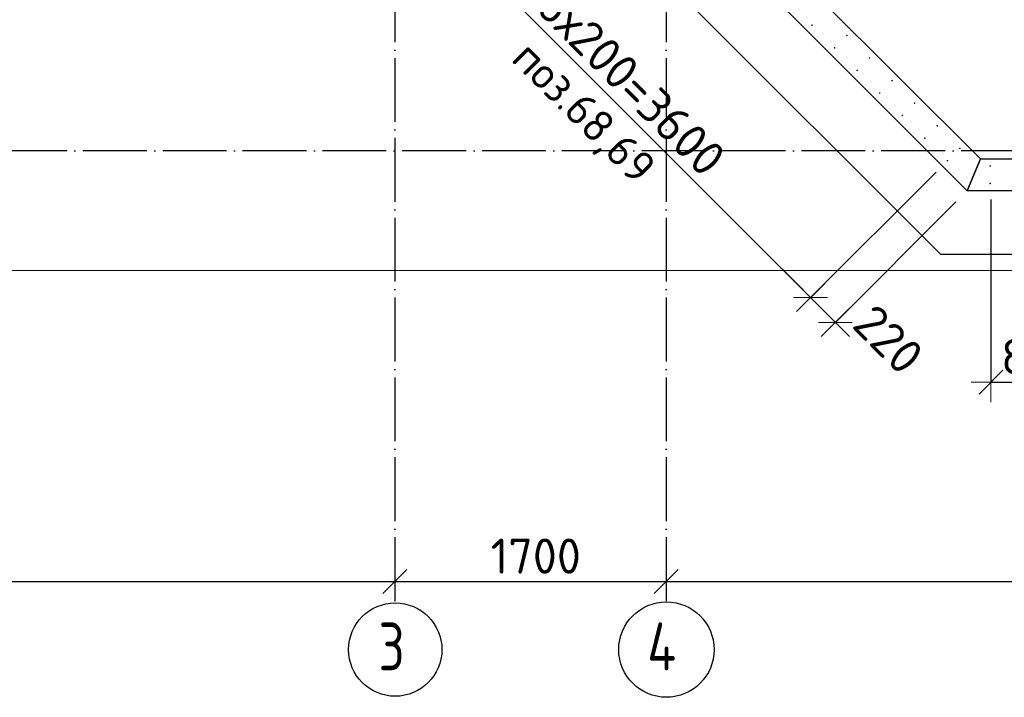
# Model space of a CAD drawing. Header units: millimetres. Extents: x 76517 to 124446, y -73423 to -21861.
# Tile 3 of 117: x 84349 to 90518, y -73423 to -69179. Entities that reach past the tile are written whole.
import ezdxf

# ---------------------------------------------------------------- set-up
doc = ezdxf.new("R2010")
doc.units = ezdxf.units.MM
doc.header["$PDMODE"] = 65
doc.linetypes.add('______11', pattern=[500, 400, -50, 0, -50])
doc.linetypes.add('______5', pattern=[1100, 800, -100, 100, -100])
for name, color, linetype, lineweight in [('Standard', 7, 'Continuous', 25), ('Арм.стержн. Выпуски', 180, 'Continuous', 35), ('Размерная линия_ общее', 7, 'Continuous', 13), ('Стена_ общее', 7, 'Continuous', 35), ('Фундамент_ общее', 7, 'Continuous', 35)]:
    doc.layers.add(name, color=color, linetype=linetype, lineweight=lineweight)
doc.layers.add('Осевая линия_ общее', color=7, linetype='______5', lineweight=13, true_color=0xa0a0a0)
doc.styles.add('ISOCPEUR', font='ISOCPEUR')
doc.dimstyles.new('DIMSTYLE_23', dxfattribs={"dimtxt": 220, "dimasz": 250, "dimexe": 0, "dimexo": 0, "dimgap": 110, "dimtad": 2, "dimdec": 0, "dimrnd": 1, "dimzin": 12, "dimdsep": 46, "dimtxsty": 'ISOCPEUR', "dimblk1": 'ALL_ML_STRICH', "dimblk2": 'ALL_ML_STRICH', "dimsah": 1, "dimcen": 0, "dimclrd": 7, "dimclre": 256, "dimclrt": 7, "dimadec": 0, "dimazin": 0, "dimtfac": 1, "dimtdec": 0, "dimtix": 1, "dimtmove": 2, "dimatfit": 3, "dimfxl": 0, "dimtzin": 0, "dimlwd": 0, "dimlwe": -3, "dimarcsym": 0})
doc.dimstyles.new('DIMSTYLE_28', dxfattribs={"dimtxt": 220, "dimasz": 250, "dimexe": 0, "dimexo": 0, "dimgap": 110, "dimtad": 2, "dimdec": 0, "dimrnd": 5, "dimzin": 12, "dimdsep": 46, "dimtxsty": 'ISOCPEUR', "dimblk1": 'ALL_ML_STRICH', "dimblk2": 'ALL_ML_STRICH', "dimsah": 1, "dimcen": 0, "dimclrd": 7, "dimclre": 256, "dimclrt": 7, "dimadec": 0, "dimazin": 0, "dimtfac": 1, "dimtdec": 0, "dimtix": 1, "dimtmove": 2, "dimatfit": 3, "dimfxl": 0, "dimtvp": 1.2, "dimtzin": 0, "dimlwd": 0, "dimlwe": -3, "dimarcsym": 0})
doc.dimstyles.new('DIMSTYLE_3', dxfattribs={"dimtxt": 220, "dimasz": 250, "dimexe": 0, "dimexo": 0, "dimgap": 110, "dimtad": 2, "dimdec": 0, "dimrnd": 5, "dimzin": 12, "dimdsep": 46, "dimtxsty": 'ISOCPEUR', "dimblk1": 'ALL_ML_STRICH', "dimblk2": 'ALL_ML_STRICH', "dimsah": 1, "dimcen": 0, "dimclrd": 7, "dimclre": 256, "dimclrt": 7, "dimadec": 0, "dimazin": 0, "dimtfac": 1, "dimtdec": 0, "dimtix": 1, "dimtmove": 2, "dimatfit": 3, "dimfxl": 0, "dimtzin": 0, "dimlwd": 0, "dimlwe": -3, "dimarcsym": 0})

# ---------------------------------------------------------------- blocks, each defined once
blk = doc.blocks.new('ALL_ML_STRICH')
at = {"color": 0, "linetype": 'ByBlock', "lineweight": -2}
for p, q in [((0, -0.5), (0, 0.5)), ((-0.3, -0.3), (0.3, 0.3)), ((-1, 0), (0.5, 0))]:
    blk.add_line(p, q, dxfattribs=at)
blk = doc.blocks.new('*D19')
at = {"layer": 'DEFPOINTS', "color": 7, "linetype": 'Continuous', "lineweight": 13, "transparency": 33554687}
for p in [(81200, -72637.9), (86700, -72620.9), (81200, -72698.8)]:
    blk.add_point(p, dxfattribs=at)
at = {"layer": 'Размерная линия_ общее', "color": 253, "linetype": 'Continuous', "lineweight": -2, "true_color": 0xa0a0a0, "transparency": 33554687}
for p, q in [((81200, -72698.8), (81200, -72698.8)), ((86700, -72698.8), (86700, -72698.8))]:
    blk.add_line(p, q, dxfattribs=at)
at = {"layer": 'Размерная линия_ общее', "color": 7, "linetype": 'Continuous', "lineweight": -2, "transparency": 33554687}
blk.add_line((81200, -72698.8), (86700, -72698.8), dxfattribs=at)
at = {"layer": 'Размерная линия_ общее', "color": 7, "linetype": 'Continuous', "lineweight": 13, "transparency": 33554687, "xscale": 250, "yscale": 250, "zscale": 250, "rotation": 180}
blk.add_blockref('ALL_ML_STRICH', (81200, -72698.8), dxfattribs=at)
at = {"layer": 'Размерная линия_ общее', "color": 7, "linetype": 'Continuous', "lineweight": 13, "transparency": 33554687, "xscale": 250, "yscale": 250, "zscale": 250}
blk.add_blockref('ALL_ML_STRICH', (86700, -72698.8), dxfattribs=at)
at = {"layer": 'Размерная линия_ общее', "color": 7, "linetype": 'Continuous', "lineweight": 13, "transparency": 33554687, "insert": (83961, -72538.8), "char_height": 220, "width": 880, "attachment_point": 5, "style": 'ISOCPEUR'}
blk.add_mtext('\\A1;{5500}', dxfattribs=at)
blk = doc.blocks.new('*D20')
at = {"layer": 'DEFPOINTS', "color": 7, "linetype": 'Continuous', "lineweight": 13, "transparency": 33554687}
for p in [(88400, -72451.6), (86700, -72620.9), (86700, -72698.8)]:
    blk.add_point(p, dxfattribs=at)
at = {"layer": 'Размерная линия_ общее', "color": 253, "linetype": 'Continuous', "lineweight": -2, "true_color": 0xa0a0a0, "transparency": 33554687}
for p, q in [((88400, -72551.6), (88400, -72698.8)), ((86700, -72698.8), (86700, -72698.8))]:
    blk.add_line(p, q, dxfattribs=at)
at = {"layer": 'Размерная линия_ общее', "color": 7, "linetype": 'Continuous', "lineweight": -2, "transparency": 33554687}
blk.add_line((86700, -72698.8), (88400, -72698.8), dxfattribs=at)
at = {"layer": 'Размерная линия_ общее', "color": 7, "linetype": 'Continuous', "lineweight": 13, "transparency": 33554687, "xscale": 250, "yscale": 250, "zscale": 250, "rotation": 180}
blk.add_blockref('ALL_ML_STRICH', (86700, -72698.8), dxfattribs=at)
at = {"layer": 'Размерная линия_ общее', "color": 7, "linetype": 'Continuous', "lineweight": 13, "transparency": 33554687, "xscale": 250, "yscale": 250, "zscale": 250}
blk.add_blockref('ALL_ML_STRICH', (88400, -72698.8), dxfattribs=at)
at = {"layer": 'Размерная линия_ общее', "color": 7, "linetype": 'Continuous', "lineweight": 13, "transparency": 33554687, "insert": (87583, -72538.8), "char_height": 220, "width": 880, "attachment_point": 5, "style": 'ISOCPEUR'}
blk.add_mtext('\\A1;{1700}', dxfattribs=at)
blk = doc.blocks.new('*D21')
at = {"layer": 'DEFPOINTS', "color": 7, "linetype": 'Continuous', "lineweight": 13, "transparency": 33554687}
for p in [(88400, -72451.6), (93900, -72560), (88400, -72698.8)]:
    blk.add_point(p, dxfattribs=at)
at = {"layer": 'Размерная линия_ общее', "color": 253, "linetype": 'Continuous', "lineweight": -2, "true_color": 0xa0a0a0, "transparency": 33554687}
for p, q in [((88400, -72551.6), (88400, -72698.8)), ((93900, -72660), (93900, -72698.8))]:
    blk.add_line(p, q, dxfattribs=at)
at = {"layer": 'Размерная линия_ общее', "color": 7, "linetype": 'Continuous', "lineweight": -2, "transparency": 33554687}
blk.add_line((88400, -72698.8), (93900, -72698.8), dxfattribs=at)
at = {"layer": 'Размерная линия_ общее', "color": 7, "linetype": 'Continuous', "lineweight": 13, "transparency": 33554687, "xscale": 250, "yscale": 250, "zscale": 250, "rotation": 180}
blk.add_blockref('ALL_ML_STRICH', (88400, -72698.8), dxfattribs=at)
at = {"layer": 'Размерная линия_ общее', "color": 7, "linetype": 'Continuous', "lineweight": 13, "transparency": 33554687, "xscale": 250, "yscale": 250, "zscale": 250}
blk.add_blockref('ALL_ML_STRICH', (93900, -72698.8), dxfattribs=at)
at = {"layer": 'Размерная линия_ общее', "color": 7, "linetype": 'Continuous', "lineweight": 13, "transparency": 33554687, "insert": (91161, -72538.8), "char_height": 220, "width": 880, "attachment_point": 5, "style": 'ISOCPEUR'}
blk.add_mtext('\\A1;{5500}', dxfattribs=at)
blk = doc.blocks.new('*D311')
at = {"layer": 'DEFPOINTS', "color": 7, "linetype": 'Continuous', "lineweight": 13, "transparency": 33554687}
for p in [(90435, -70205), (92035, -70205), (90435, -71449.3)]:
    blk.add_point(p, dxfattribs=at)
at = {"layer": 'Размерная линия_ общее', "color": 253, "linetype": 'Continuous', "lineweight": -2, "true_color": 0xa0a0a0, "transparency": 33554687}
for p, q in [((90435, -70305), (90435, -71449.3)), ((92035, -70305), (92035, -71449.3))]:
    blk.add_line(p, q, dxfattribs=at)
at = {"layer": 'Размерная линия_ общее', "color": 7, "linetype": 'Continuous', "lineweight": -2, "transparency": 33554687}
blk.add_line((90435, -71449.3), (92035, -71449.3), dxfattribs=at)
at = {"layer": 'Размерная линия_ общее', "color": 7, "linetype": 'Continuous', "lineweight": 13, "transparency": 33554687, "xscale": 250, "yscale": 250, "zscale": 250, "rotation": 180}
blk.add_blockref('ALL_ML_STRICH', (90435, -71449.3), dxfattribs=at)
at = {"layer": 'Размерная линия_ общее', "color": 7, "linetype": 'Continuous', "lineweight": 13, "transparency": 33554687, "xscale": 250, "yscale": 250, "zscale": 250}
blk.add_blockref('ALL_ML_STRICH', (92035, -71449.3), dxfattribs=at)
at = {"layer": 'Размерная линия_ общее', "color": 7, "linetype": 'Continuous', "lineweight": 13, "transparency": 33554687, "insert": (90498, -71179.3), "char_height": 220, "width": 11, "attachment_point": 1, "line_spacing_factor": 0.60241, "style": 'ISOCPEUR'}
blk.add_mtext('8х200=1600', dxfattribs=at)
blk = doc.blocks.new('*D525')
at = {"layer": 'DEFPOINTS', "color": 7, "linetype": 'Continuous', "lineweight": 13, "transparency": 33554687}
for p in [(87616.5, -67516.7), (86759.7, -68373), (90162.1, -70062.3)]:
    blk.add_point(p, dxfattribs=at)
at = {"layer": 'Размерная линия_ общее', "color": 253, "linetype": 'Continuous', "lineweight": -2, "true_color": 0xa0a0a0, "transparency": 33554687}
for p, q in [((87545.8, -67587.4), (86759.7, -68373)), ((90091.4, -70133), (89304.5, -70919.3))]:
    blk.add_line(p, q, dxfattribs=at)
at = {"layer": 'Размерная линия_ общее', "color": 7, "linetype": 'Continuous', "lineweight": -2, "transparency": 33554687}
blk.add_line((86759.7, -68373), (89304.5, -70919.3), dxfattribs=at)
at = {"layer": 'Размерная линия_ общее', "color": 7, "linetype": 'Continuous', "lineweight": 13, "transparency": 33554687, "xscale": 250, "yscale": 250, "zscale": 250}
for p, rotation in [((86759.7, -68373), 134.982941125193), ((89304.5, -70919.3), 314.982941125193)]:
    blk.add_blockref('ALL_ML_STRICH', p, dxfattribs=dict(at, rotation=rotation))
at = {"layer": 'Размерная линия_ общее', "color": 7, "linetype": 'Continuous', "lineweight": 13, "transparency": 33554687, "insert": (87647.7, -68879.5), "char_height": 220, "width": 11, "attachment_point": 1, "rotation": 314.98294, "line_spacing_factor": 0.60241, "style": 'ISOCPEUR'}
blk.add_mtext('18х200=3600', dxfattribs=at)
blk = doc.blocks.new('*D526')
at = {"layer": 'DEFPOINTS', "color": 7, "linetype": 'Continuous', "lineweight": 13, "transparency": 33554687}
for p in [(90162.1, -70062.3), (90285.5, -70250), (89304.5, -70919.3)]:
    blk.add_point(p, dxfattribs=at)
at = {"layer": 'Размерная линия_ общее', "color": 253, "linetype": 'Continuous', "lineweight": -2, "true_color": 0xa0a0a0, "transparency": 33554687}
for p, q in [((90091.4, -70133), (89304.5, -70919.3)), ((90214.8, -70320.7), (89460.1, -71075))]:
    blk.add_line(p, q, dxfattribs=at)
at = {"layer": 'Размерная линия_ общее', "color": 7, "linetype": 'Continuous', "lineweight": -2, "transparency": 33554687}
blk.add_line((89304.5, -70919.3), (89460.1, -71075), dxfattribs=at)
at = {"layer": 'Размерная линия_ общее', "color": 7, "linetype": 'Continuous', "lineweight": 13, "transparency": 33554687, "xscale": 250, "yscale": 250, "zscale": 250}
for p, rotation in [((89304.5, -70919.3), 134.982941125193), ((89460.1, -71075), 314.982941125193)]:
    blk.add_blockref('ALL_ML_STRICH', p, dxfattribs=dict(at, rotation=rotation))
at = {"layer": 'Размерная линия_ общее', "color": 7, "linetype": 'Continuous', "lineweight": 13, "transparency": 33554687, "insert": (89792.8, -71181.6), "char_height": 220, "width": 660, "attachment_point": 5, "rotation": 314.98294, "style": 'ISOCPEUR'}
blk.add_mtext('\\A1;{220}', dxfattribs=at)

msp = doc.modelspace()

# ---------------------------------------------------------------- hatches: boundary and pattern name
at = {"layer": 'Арм.стержн. Выпуски', "linetype": 'Continuous', "lineweight": 35, "transparency": 33554687}
for points in [[(89318.6, -69213.7), (89318.2, -69211.8), (89317.1, -69210.2), (89315.5, -69209.1), (89313.6, -69208.7), (89311.7, -69209.1), (89310, -69210.2), (89308.9, -69211.8), (89308.6, -69213.7), (89308.9, -69215.6), (89310, -69217.3), (89311.7, -69218.4), (89313.6, -69218.7), (89315.5, -69218.4), (89317.1, -69217.3), (89318.2, -69215.6)], [(89537.4, -69277.7), (89537.1, -69275.8), (89536, -69274.2), (89534.4, -69273.1), (89532.4, -69272.7), (89530.5, -69273.1), (89528.9, -69274.2), (89527.8, -69275.8), (89527.4, -69277.7), (89527.8, -69279.6), (89528.9, -69281.2), (89530.5, -69282.3), (89532.4, -69282.7), (89534.4, -69282.3), (89536, -69281.2), (89537.1, -69279.6)], [(89460, -69355.2), (89459.6, -69353.2), (89458.5, -69351.6), (89456.9, -69350.5), (89455, -69350.2), (89453.1, -69350.5), (89451.5, -69351.6), (89450.4, -69353.2), (89450, -69355.2), (89450.4, -69357.1), (89451.5, -69358.7), (89453.1, -69359.8), (89455, -69360.2), (89456.9, -69359.8), (89458.5, -69358.7), (89459.6, -69357.1)], [(89678.9, -69419.1), (89678.5, -69417.2), (89677.4, -69415.6), (89675.8, -69414.5), (89673.9, -69414.1), (89671.9, -69414.5), (89670.3, -69415.6), (89669.2, -69417.2), (89668.9, -69419.1), (89669.2, -69421), (89670.3, -69422.7), (89671.9, -69423.7), (89673.9, -69424.1), (89675.8, -69423.7), (89677.4, -69422.7), (89678.5, -69421)], [(89601.4, -69496.6), (89601, -69494.7), (89599.9, -69493), (89598.3, -69492), (89596.4, -69491.6), (89594.5, -69492), (89592.9, -69493), (89591.8, -69494.7), (89591.4, -69496.6), (89591.8, -69498.5), (89592.9, -69500.1), (89594.5, -69501.2), (89596.4, -69501.6), (89598.3, -69501.2), (89599.9, -69500.1), (89601, -69498.5)], [(89820.3, -69560.5), (89819.9, -69558.6), (89818.8, -69557), (89817.2, -69555.9), (89815.3, -69555.5), (89813.4, -69555.9), (89811.7, -69557), (89810.7, -69558.6), (89810.3, -69560.5), (89810.7, -69562.5), (89811.7, -69564.1), (89813.4, -69565.2), (89815.3, -69565.5), (89817.2, -69565.2), (89818.8, -69564.1), (89819.9, -69562.5)], [(89742.8, -69638), (89742.4, -69636.1), (89741.4, -69634.5), (89739.7, -69633.4), (89737.8, -69633), (89735.9, -69633.4), (89734.3, -69634.5), (89733.2, -69636.1), (89732.8, -69638), (89733.2, -69639.9), (89734.3, -69641.5), (89735.9, -69642.6), (89737.8, -69643), (89739.7, -69642.6), (89741.4, -69641.5), (89742.4, -69639.9)], [(89961.7, -69702), (89961.3, -69700.1), (89960.2, -69698.4), (89958.6, -69697.3), (89956.7, -69697), (89954.8, -69697.3), (89953.2, -69698.4), (89952.1, -69700.1), (89951.7, -69702), (89952.1, -69703.9), (89953.2, -69705.5), (89954.8, -69706.6), (89956.7, -69707), (89958.6, -69706.6), (89960.2, -69705.5), (89961.3, -69703.9)], [(89884.3, -69779.4), (89883.9, -69777.5), (89882.8, -69775.9), (89881.2, -69774.8), (89879.3, -69774.4), (89877.3, -69774.8), (89875.7, -69775.9), (89874.6, -69777.5), (89874.3, -69779.4), (89874.6, -69781.3), (89875.7, -69783), (89877.3, -69784), (89879.3, -69784.4), (89881.2, -69784), (89882.8, -69783), (89883.9, -69781.3)], [(90103.1, -69843.4), (90102.7, -69841.5), (90101.7, -69839.9), (90100, -69838.8), (90098.1, -69838.4), (90096.2, -69838.8), (90094.6, -69839.9), (90093.5, -69841.5), (90093.1, -69843.4), (90093.5, -69845.3), (90094.6, -69846.9), (90096.2, -69848), (90098.1, -69848.4), (90100, -69848), (90101.7, -69846.9), (90102.7, -69845.3)], [(90025.7, -69920.8), (90025.3, -69918.9), (90024.2, -69917.3), (90022.6, -69916.2), (90020.7, -69915.8), (90018.8, -69916.2), (90017.1, -69917.3), (90016.1, -69918.9), (90015.7, -69920.8), (90016.1, -69922.8), (90017.1, -69924.4), (90018.8, -69925.5), (90020.7, -69925.8), (90022.6, -69925.5), (90024.2, -69924.4), (90025.3, -69922.8)], [(90244.5, -69984.8), (90244.2, -69982.9), (90243.1, -69981.3), (90241.5, -69980.2), (90239.5, -69979.8), (90237.6, -69980.2), (90236, -69981.3), (90234.9, -69982.9), (90234.5, -69984.8), (90234.9, -69986.7), (90236, -69988.3), (90237.6, -69989.4), (90239.5, -69989.8), (90241.5, -69989.4), (90243.1, -69988.3), (90244.2, -69986.7)], [(90167.1, -70062.3), (90166.7, -70060.3), (90165.6, -70058.7), (90164, -70057.6), (90162.1, -70057.3), (90160.2, -70057.6), (90158.6, -70058.7), (90157.5, -70060.3), (90157.1, -70062.3), (90157.5, -70064.2), (90158.6, -70065.8), (90160.2, -70066.9), (90162.1, -70067.3), (90164, -70066.9), (90165.6, -70065.8), (90166.7, -70064.2)], [(90435, -70095), (90434.6, -70093.1), (90433.5, -70091.5), (90431.9, -70090.4), (90430, -70090), (90428.1, -70090.4), (90426.5, -70091.5), (90425.4, -70093.1), (90425, -70095), (90425.4, -70096.9), (90426.5, -70098.5), (90428.1, -70099.6), (90430, -70100), (90431.9, -70099.6), (90433.5, -70098.5), (90434.6, -70096.9)], [(90435, -70205), (90434.6, -70203.1), (90433.5, -70201.5), (90431.9, -70200.4), (90430, -70200), (90428.1, -70200.4), (90426.5, -70201.5), (90425.4, -70203.1), (90425, -70205), (90425.4, -70206.9), (90426.5, -70208.5), (90428.1, -70209.6), (90430, -70210), (90431.9, -70209.6), (90433.5, -70208.5), (90434.6, -70206.9)]]:
    msp.add_hatch(color=4, dxfattribs=at).paths.add_polyline_path(points)

# ---------------------------------------------------------------- linework, layer by layer
at = {"layer": 'Standard', "color": 7, "linetype": 'Continuous', "lineweight": 13, "transparency": 33554687}
msp.add_lwpolyline([(79182.6, -70750), (105457, -70750), (105457, -23310), (79182.6, -23310), (79182.6, -70750)], dxfattribs=at)
at = {"layer": 'Осевая линия_ общее', "color": 253, "linetype": '______11', "lineweight": -3, "true_color": 0xa0a0a0, "transparency": 33554687}
for p, q in [((86700, -23410), (86700, -72827.9)), ((88400, -23410), (88400, -72827.9)), ((105150, -70000), (77142.2, -70000))]:
    msp.add_line(p, q, dxfattribs=at)
at = {"layer": 'Осевая линия_ общее', "color": 7, "linetype": 'Continuous', "lineweight": -3, "transparency": 33554687}
for centre, radius in [((86702.4, -73124.6), 292.4), ((88401.3, -73124.6), 298.8)]:
    msp.add_circle(centre, radius, dxfattribs=at)
at = {"layer": 'Стена_ общее', "color": 7, "linetype": 'Continuous', "lineweight": 25, "transparency": 33554687}
for p, q in [((87609.1, -67290.7), (90368.4, -70050)), ((87609.1, -67290.7), (90368.4, -70050)), ((90285.5, -70250), (87467.7, -67432.2)), ((90285.5, -70250), (87467.7, -67432.2)), ((90285.5, -70250), (90368.4, -70050)), ((90368.4, -70050), (90285.5, -70250)), ((90285.5, -70250), (90368.4, -70050)), ((90368.4, -70050), (90285.5, -70250)), ((90368.4, -70050), (91990, -70050)), ((90368.4, -70050), (91990, -70050)), ((91990, -70250), (90285.5, -70250)), ((91990, -70250), (90285.5, -70250))]:
    msp.add_line(p, q, dxfattribs=at)
at = {"layer": 'Фундамент_ общее', "color": 7, "lineweight": 25, "transparency": 33554687}
for p, q in [((90119.9, -70650), (86831.3, -67361.4)), ((92590, -70650), (90119.9, -70650))]:
    msp.add_line(p, q, dxfattribs=at)
at = {"layer": 'Фундамент_ общее', "color": 7, "linetype": 'Continuous', "lineweight": 25, "transparency": 33554687}
for p, q in [((90119.9, -70650), (86831.3, -67361.4)), ((92590, -70650), (90119.9, -70650))]:
    msp.add_line(p, q, dxfattribs=at)

# ---------------------------------------------------------------- texts
at = {"layer": 'Standard', "color": 7, "linetype": 'Continuous', "lineweight": 13, "transparency": 33554687, "insert": (87957.2, -69686.3), "char_height": 200, "width": 1196.491, "attachment_point": 2, "rotation": 315, "style": 'ISOCPEUR'}
msp.add_mtext('\\A1;{\\fISOCPEUR|i0|b0;\\H200.000000;\\W1.000000;\\C7;поз.68,69}\\P', dxfattribs=at)
at = {"layer": 'Осевая линия_ общее', "color": 7, "linetype": 'Continuous', "lineweight": -3, "transparency": 33554687, "char_height": 300, "attachment_point": 7, "style": 'ISOCPEUR'}
for s, insert, width in [('\\W0.78;3', (86597.4, -73255.1), 326.407), ('\\W0.80;4', (88281.3, -73255.1), 359.833)]:
    msp.add_mtext(s, dxfattribs=dict(at, insert=insert, width=width))

# ---------------------------------------------------------------- dimensions: what is measured, and where the dimension line sits
at = {"layer": 'Размерная линия_ общее', "color": 7, "linetype": 'Continuous', "lineweight": 13, "transparency": 33554687}
dim = msp.add_linear_dim(base=(89304.5, -70919.3), p1=(87545.8, -67587.4), p2=(90091.4, -70133), angle=314.98294, text='18х200=3600', dimstyle='DIMSTYLE_3', override={"dimpost": '<>', "dimclrd": 7, "dimclre": 253, "dimclrt": 7, "dimlwd": 0, "dimlwe": 65533}, dxfattribs=at)
dim.commit()
dim.dimension.update_dxf_attribs({"geometry": '*D525', "text_midpoint": (88109.9, -69568.4), "dimtype": 160})
dim = msp.add_linear_dim(base=(89460.1, -71075), p1=(90091.4, -70133), p2=(90214.8, -70320.7), angle=314.98294, dimstyle='DIMSTYLE_28', override={"dimpost": '<>', "dimclrd": 7, "dimclre": 253, "dimclrt": 7, "dimlwd": 0, "dimlwe": 65533}, dxfattribs=at)
dim.commit()
dim.dimension.update_dxf_attribs({"geometry": '*D526', "text_midpoint": (89792.8, -71181.6), "dimtype": 160})
dim = msp.add_linear_dim(base=(92035, -71449.3), p1=(90435, -70305), p2=(92035, -70305), text='8х200=1600', dimstyle='DIMSTYLE_23', override={"dimpost": '<>', "dimclrd": 7, "dimclre": 253, "dimclrt": 7, "dimlwd": 0, "dimlwe": 65533}, dxfattribs=at)
dim.commit()
dim.dimension.update_dxf_attribs({"geometry": '*D311', "text_midpoint": (91235, -71339.3), "dimtype": 160})
for base, p1, p2, picture, middle in [((86700, -72698.8), (81200, -72698.8), (86700, -72698.8), '*D19', (83961, -72538.8)), ((88400, -72698.8), (86700, -72698.8), (88400, -72551.6), '*D20', (87583, -72538.8)), ((93900, -72698.8), (88400, -72551.6), (93900, -72660), '*D21', (91161, -72538.8))]:
    dim = msp.add_linear_dim(base=base, p1=p1, p2=p2, dimstyle='DIMSTYLE_3', override={"dimpost": '<>', "dimclrd": 7, "dimclre": 253, "dimclrt": 7, "dimlwd": 0, "dimlwe": 65533}, dxfattribs=at)
    dim.commit()
    dim.dimension.update_dxf_attribs({"geometry": picture, "text_midpoint": middle, "dimtype": 160})

doc.saveas('drawing.dxf')
